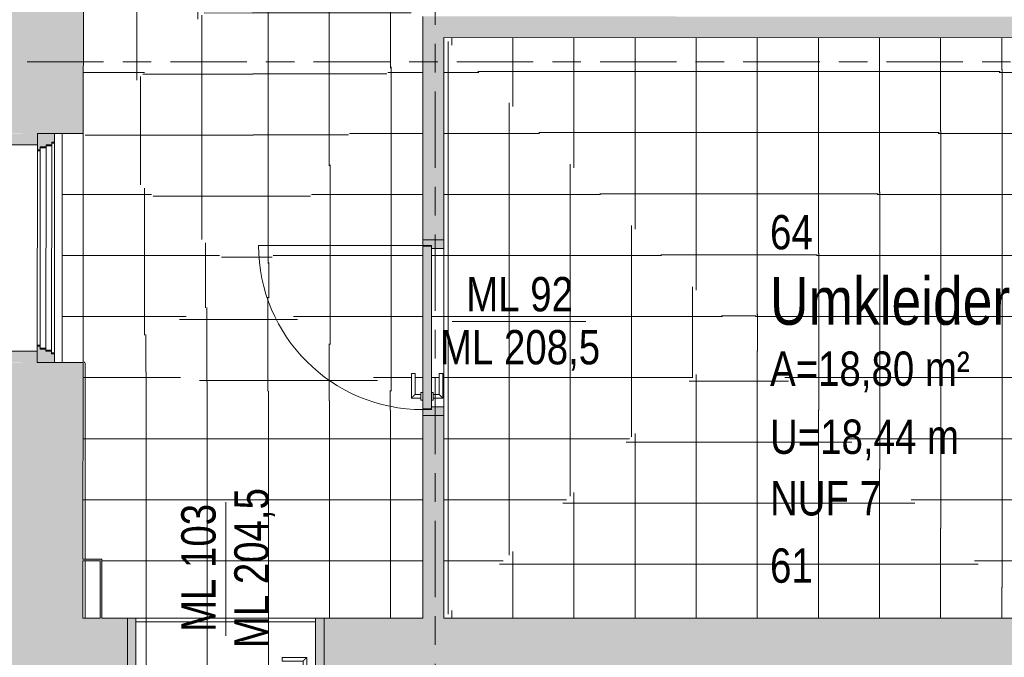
# Model space of a CAD drawing. Header units: metres. Extents: x 2 to 163, y -54 to 869.
# Tile 21 of 78: x 28.35 to 33.5, y -15.14 to -11.8. Entities that reach past the tile are written whole.
import ezdxf

# ---------------------------------------------------------------- set-up
doc = ezdxf.new("R2010")
doc.units = ezdxf.units.M
doc.linetypes.add('_Rasterlinie_', pattern=[0.75, 0.4, -0.1, 0.15, -0.1])
for name, color, linetype, lineweight in [('A_Fenster', 45, 'Continuous', 5), ('A_Fenster-Txt', 129, 'Continuous', 5), ('A_Geschossdecken', 7, 'Continuous', 5), ('A_Geschossdecken_Oberflächenschraffur', 7, 'Continuous', 5), ('A_Raster', 128, 'Continuous', 5), ('A_Raum-Txt', 16, 'Continuous', 5), ('A_Tuer', 128, 'Continuous', 5), ('A_Türen_Element', 128, 'Continuous', 5), ('A_Türen_Rahmen', 128, 'Continuous', 5), ('A_Wand', 244, 'Continuous', 5), ('A_Wand_Schraff', 1, 'Continuous', 5), ('A_Öffnung', 128, 'Continuous', 5)]:
    doc.layers.add(name, color=color, linetype=linetype, lineweight=lineweight)
doc.styles.add('Arial Narrow', font='ARIALN.TTF', dxfattribs={"width": 0.8, "height": 0.18})
doc.styles.add('Arial_1', font='arial.ttf', dxfattribs={"width": 0.8, "height": 0.18})
doc.styles.add('Arial_B', font='txt', dxfattribs={"width": 0.8, "height": 0.25})
pattern_1 = [(0, (56.18842, 4.247), (0, 0.32), []), (90, (56.18842, 4.247), (-0.32, 2e-17), [])]
pattern_2 = [(0, (56.20742, 4.229), (0, 0.32), []), (90, (56.20742, 4.229), (-0.32, 2e-17), [])]
pattern_3 = [(0, (56.20742, 4.251), (0, 0.32), []), (90, (56.20742, 4.251), (-0.32, 2e-17), [])]
pattern_4 = [(0, (56.20942, 4.247), (0, 0.32), []), (90, (56.20942, 4.247), (-0.32, 2e-17), [])]
pattern_5 = [(0, (56.15842, 4.247), (0, 0.32), []), (90, (56.15842, 4.247), (-0.32, 2e-17), [])]
pattern_6 = [(0.02, (56.20642, 4.248), (-0.0001117, 0.32), []), (90, (56.20642, 4.248), (-0.32, 2e-17), [])]
pattern_7 = [(359.985, (56.17842, 4.231), (8.38e-05, 0.32), []), (90, (56.17842, 4.231), (-0.32, 2e-17), [])]
pattern_8 = [(0, (56.20742, 4.247), (0, 0.32), []), (90, (56.20742, 4.247), (-0.32, 2e-17), [])]
pattern_9 = [(0, (56.19842, 4.247), (0, 0.32), []), (90, (56.19842, 4.247), (-0.32, 2e-17), [])]
pattern_10 = [(0, (56.21042, 4.247), (0, 0.32), []), (90, (56.21042, 4.247), (-0.32, 2e-17), [])]
pattern_11 = [(359.997, (56.20542, 4.23), (1.68e-05, 0.32), []), (90, (56.20542, 4.23), (-0.32, 2e-17), [])]

# ---------------------------------------------------------------- blocks, each defined once
blk = doc.blocks.new('TU DF 1 - Rahmenstock flächenbündig variabel - DL - H - 840 x 2040-8069373-AB-E-1 OK FFB')
at = {"layer": 'A_Tuer', "lineweight": 9}
h = blk.add_hatch(color=253, dxfattribs=at)
h.paths.add_polyline_path([(-0.46, 0.055), (-0.46, -0.055), (-0.415, -0.055), (-0.415, 0.01), (-0.43, 0.01), (-0.43, 0.055)], flags=0)
h.paths.add_polyline_path([(0.415, 0.01), (0.415, -0.055), (0.46, -0.055), (0.46, 0.055), (0.43, 0.055), (0.43, 0.01)], flags=0)
blk.add_hatch(color=253, dxfattribs=at).paths.add_polyline_path([(-0.426, 0.055), (-0.426, 0.01), (0.426, 0.01), (0.426, 0.055), (-0.3881, 0.055)], flags=0)
at = {"layer": 'A_Tuer', "color": 250, "lineweight": 9}
for p, q in [((-0.37, 0.115), (-0.37, 0.065)), ((-0.24, 0.115), (-0.37, 0.115)), ((-0.37, 0.115), (-0.37, 0.065)), ((-0.24, 0.115), (-0.37, 0.115)), ((-0.24, 0.115), (-0.24, 0.095)), ((-0.24, 0.115), (-0.24, 0.095)), ((-0.46, -0.055), (-0.46, 0.055)), ((-0.38, 0.065), (-0.38, 0.055)), ((-0.38, 0.065), (-0.34, 0.065)), ((-0.35, 0.065), (-0.35, 0.095)), ((-0.35, 0.095), (-0.24, 0.095)), ((-0.35, 0.065), (-0.35, 0.095)), ((-0.35, 0.095), (-0.24, 0.095)), ((-0.34, 0.055), (-0.34, 0.065)), ((0.46, 0.055), (0.46, -0.055)), ((-0.38, 0.01), (-0.38, 0)), ((-0.34, 0), (-0.38, 0)), ((-0.37, 0), (-0.37, -0.05)), ((-0.37, 0), (-0.37, -0.05)), ((-0.35, -0.03), (-0.35, 0)), ((-0.35, -0.03), (-0.35, 0)), ((-0.34, 0), (-0.34, 0.01)), ((-0.37, -0.05), (-0.24, -0.05)), ((-0.37, -0.05), (-0.24, -0.05)), ((-0.24, -0.03), (-0.35, -0.03)), ((-0.24, -0.03), (-0.35, -0.03)), ((-0.24, -0.03), (-0.24, -0.05)), ((-0.24, -0.03), (-0.24, -0.05))]:
    blk.add_line(p, q, dxfattribs=at)
for points in [[(-0.35, 0.095), (-0.35, 0.095), (-0.3502, 0.0952), (-0.3507, 0.0957), (-0.3513, 0.0963), (-0.3519, 0.0969), (-0.3525, 0.0975), (-0.3531, 0.0981), (-0.3539, 0.0989), (-0.3548, 0.0998), (-0.3556, 0.1006), (-0.3562, 0.1012), (-0.3568, 0.1018), (-0.3574, 0.1024), (-0.358, 0.103), (-0.3587, 0.1037), (-0.3593, 0.1043), (-0.36, 0.105), (-0.3607, 0.1057), (-0.3613, 0.1063), (-0.362, 0.107), (-0.3626, 0.1076), (-0.3632, 0.1082), (-0.3638, 0.1088), (-0.3644, 0.1094), (-0.365, 0.11), (-0.3656, 0.1106), (-0.3663, 0.1113), (-0.3669, 0.1119), (-0.3675, 0.1125), (-0.3681, 0.1131), (-0.3687, 0.1137), (-0.3693, 0.1143), (-0.3698, 0.1148), (-0.37, 0.115), (-0.37, 0.115)], [(-0.35, 0.095), (-0.35, 0.095), (-0.3502, 0.0952), (-0.3507, 0.0957), (-0.3513, 0.0963), (-0.3519, 0.0969), (-0.3525, 0.0975), (-0.3531, 0.0981), (-0.3539, 0.0989), (-0.3548, 0.0998), (-0.3556, 0.1006), (-0.3562, 0.1012), (-0.3568, 0.1018), (-0.3574, 0.1024), (-0.358, 0.103), (-0.3587, 0.1037), (-0.3593, 0.1043), (-0.36, 0.105), (-0.3607, 0.1057), (-0.3613, 0.1063), (-0.362, 0.107), (-0.3626, 0.1076), (-0.3632, 0.1082), (-0.3638, 0.1088), (-0.3644, 0.1094), (-0.365, 0.11), (-0.3656, 0.1106), (-0.3663, 0.1113), (-0.3669, 0.1119), (-0.3675, 0.1125), (-0.3681, 0.1131), (-0.3687, 0.1137), (-0.3693, 0.1143), (-0.3698, 0.1148), (-0.37, 0.115), (-0.37, 0.115)], [(-0.37, -0.05), (-0.37, -0.05), (-0.3698, -0.0498), (-0.3693, -0.0493), (-0.3687, -0.0487), (-0.3681, -0.0481), (-0.3675, -0.0475), (-0.3669, -0.0469), (-0.3661, -0.0461), (-0.3652, -0.0452), (-0.3644, -0.0444), (-0.3638, -0.0438), (-0.3632, -0.0432), (-0.3626, -0.0426), (-0.362, -0.042), (-0.3613, -0.0413), (-0.3607, -0.0407), (-0.36, -0.04), (-0.3593, -0.0393), (-0.3587, -0.0387), (-0.358, -0.038), (-0.3574, -0.0374), (-0.3568, -0.0368), (-0.3562, -0.0362), (-0.3556, -0.0356), (-0.355, -0.035), (-0.3544, -0.0344), (-0.3537, -0.0337), (-0.3531, -0.0331), (-0.3525, -0.0325), (-0.3519, -0.0319), (-0.3513, -0.0313), (-0.3507, -0.0307), (-0.3502, -0.0302), (-0.35, -0.03), (-0.35, -0.03)], [(-0.37, -0.05), (-0.37, -0.05), (-0.3698, -0.0498), (-0.3693, -0.0493), (-0.3687, -0.0487), (-0.3681, -0.0481), (-0.3675, -0.0475), (-0.3669, -0.0469), (-0.3661, -0.0461), (-0.3652, -0.0452), (-0.3644, -0.0444), (-0.3638, -0.0438), (-0.3632, -0.0432), (-0.3626, -0.0426), (-0.362, -0.042), (-0.3613, -0.0413), (-0.3607, -0.0407), (-0.36, -0.04), (-0.3593, -0.0393), (-0.3587, -0.0387), (-0.358, -0.038), (-0.3574, -0.0374), (-0.3568, -0.0368), (-0.3562, -0.0362), (-0.3556, -0.0356), (-0.355, -0.035), (-0.3544, -0.0344), (-0.3537, -0.0337), (-0.3531, -0.0331), (-0.3525, -0.0325), (-0.3519, -0.0319), (-0.3513, -0.0313), (-0.3507, -0.0307), (-0.3502, -0.0302), (-0.35, -0.03), (-0.35, -0.03)]]:
    blk.add_open_spline(points, degree=3, knots=[0, 0, 0, 0, 0.083333, 0.125, 0.166667, 0.208333, 0.229167, 0.25, 0.291667, 0.333333, 0.354167, 0.375, 0.395833, 0.416667, 0.4375, 0.458333, 0.479167, 0.5, 0.520833, 0.541667, 0.5625, 0.583333, 0.604167, 0.625, 0.645833, 0.666667, 0.6875, 0.708333, 0.75, 0.770833, 0.791667, 0.833333, 0.875, 0.916667, 1, 1, 1, 1], dxfattribs=at)
at = {"layer": 'A_Türen_Element', "color": 250, "lineweight": 9}
for p, q in [((-0.426, 0.055), (0.426, 0.055)), ((-0.426, 0.01), (-0.426, 0.055)), ((0.426, 0.055), (0.426, 0.01)), ((0.426, 0.01), (-0.426, 0.01))]:
    blk.add_line(p, q, dxfattribs=at)
at = {"layer": 'A_Türen_Rahmen', "color": 250, "lineweight": 9}
for p, q in [((-0.43, 0.055), (-0.46, 0.055)), ((-0.43, 0.01), (-0.43, 0.055)), ((0.46, 0.055), (0.43, 0.055)), ((0.43, 0.055), (0.43, 0.01)), ((-0.415, 0.01), (-0.43, 0.01)), ((-0.415, -0.055), (-0.415, 0.01)), ((0.43, 0.01), (0.415, 0.01)), ((0.415, 0.01), (0.415, -0.055)), ((-0.46, -0.055), (-0.415, -0.055)), ((0.415, -0.055), (0.46, -0.055))]:
    blk.add_line(p, q, dxfattribs=at)
at = {"layer": 'A_Öffnung', "color": 250, "lineweight": 9}
blk.add_line((0.43, 0.055), (0.43, 0.915), dxfattribs=at)
blk.add_arc((0.43, 0.055), 0.86, 90, 180, dxfattribs=at)
blk = doc.blocks.new('TU DF 1 - Rahmenstock flächenbündig variabel - DL - H - 840 x 2000-8069389-AB-E-1 OK FFB')
at = {"layer": 'A_Tuer', "lineweight": 9}
h = blk.add_hatch(color=253, dxfattribs=at)
h.paths.add_polyline_path([(-0.485, 0.155), (-0.515, 0.155), (-0.515, -0.155), (-0.47, -0.155), (-0.47, 0.11), (-0.485, 0.11), (-0.485, 0.1302)], flags=0)
h.paths.add_polyline_path([(0.515, 0.155), (0.485, 0.155), (0.485, 0.11), (0.47, 0.11), (0.47, -0.155), (0.515, -0.155), (0.515, -0.0473)], flags=0)
blk.add_hatch(color=253, dxfattribs=at).paths.add_polyline_path([(-0.0601, 0.155), (-0.481, 0.155), (-0.481, 0.11), (0.481, 0.11), (0.481, 0.155), (0.2094, 0.155)], flags=0)
at = {"layer": 'A_Tuer', "color": 250, "lineweight": 9}
for p, q in [((-0.425, 0.215), (-0.425, 0.165)), ((-0.295, 0.215), (-0.425, 0.215)), ((-0.425, 0.215), (-0.425, 0.165)), ((-0.295, 0.215), (-0.425, 0.215)), ((-0.295, 0.215), (-0.295, 0.195)), ((-0.295, 0.215), (-0.295, 0.195)), ((-0.515, -0.155), (-0.515, 0.155)), ((-0.435, 0.165), (-0.435, 0.155)), ((-0.435, 0.165), (-0.395, 0.165)), ((-0.405, 0.165), (-0.405, 0.195)), ((-0.405, 0.195), (-0.295, 0.195)), ((-0.405, 0.165), (-0.405, 0.195)), ((-0.405, 0.195), (-0.295, 0.195)), ((-0.395, 0.155), (-0.395, 0.165)), ((0.515, 0.155), (0.515, -0.155)), ((-0.435, 0.11), (-0.435, 0.1)), ((-0.395, 0.1), (-0.395, 0.11)), ((-0.395, 0.1), (-0.435, 0.1)), ((-0.425, 0.1), (-0.425, 0.05)), ((-0.425, 0.1), (-0.425, 0.05)), ((-0.405, 0.07), (-0.405, 0.1)), ((-0.405, 0.07), (-0.405, 0.1)), ((-0.295, 0.07), (-0.405, 0.07)), ((-0.295, 0.07), (-0.405, 0.07)), ((-0.295, 0.07), (-0.295, 0.05)), ((-0.295, 0.07), (-0.295, 0.05)), ((-0.425, 0.05), (-0.295, 0.05)), ((-0.425, 0.05), (-0.295, 0.05))]:
    blk.add_line(p, q, dxfattribs=at)
for points in [[(-0.405, 0.195), (-0.405, 0.195), (-0.4052, 0.1952), (-0.4057, 0.1957), (-0.4063, 0.1963), (-0.4069, 0.1969), (-0.4075, 0.1975), (-0.4081, 0.1981), (-0.4089, 0.1989), (-0.4098, 0.1998), (-0.4106, 0.2006), (-0.4112, 0.2012), (-0.4118, 0.2018), (-0.4124, 0.2024), (-0.413, 0.203), (-0.4137, 0.2037), (-0.4143, 0.2043), (-0.415, 0.205), (-0.4157, 0.2057), (-0.4163, 0.2063), (-0.417, 0.207), (-0.4176, 0.2076), (-0.4182, 0.2082), (-0.4188, 0.2088), (-0.4194, 0.2094), (-0.42, 0.21), (-0.4206, 0.2106), (-0.4213, 0.2113), (-0.4219, 0.2119), (-0.4225, 0.2125), (-0.4231, 0.2131), (-0.4237, 0.2137), (-0.4243, 0.2143), (-0.4248, 0.2148), (-0.425, 0.215), (-0.425, 0.215)], [(-0.405, 0.195), (-0.405, 0.195), (-0.4052, 0.1952), (-0.4057, 0.1957), (-0.4063, 0.1963), (-0.4069, 0.1969), (-0.4075, 0.1975), (-0.4081, 0.1981), (-0.4089, 0.1989), (-0.4098, 0.1998), (-0.4106, 0.2006), (-0.4112, 0.2012), (-0.4118, 0.2018), (-0.4124, 0.2024), (-0.413, 0.203), (-0.4137, 0.2037), (-0.4143, 0.2043), (-0.415, 0.205), (-0.4157, 0.2057), (-0.4163, 0.2063), (-0.417, 0.207), (-0.4176, 0.2076), (-0.4182, 0.2082), (-0.4188, 0.2088), (-0.4194, 0.2094), (-0.42, 0.21), (-0.4206, 0.2106), (-0.4213, 0.2113), (-0.4219, 0.2119), (-0.4225, 0.2125), (-0.4231, 0.2131), (-0.4237, 0.2137), (-0.4243, 0.2143), (-0.4248, 0.2148), (-0.425, 0.215), (-0.425, 0.215)], [(-0.425, 0.05), (-0.425, 0.05), (-0.4248, 0.0502), (-0.4243, 0.0507), (-0.4237, 0.0513), (-0.4231, 0.0519), (-0.4225, 0.0525), (-0.4219, 0.0531), (-0.4211, 0.0539), (-0.4202, 0.0548), (-0.4194, 0.0556), (-0.4188, 0.0562), (-0.4182, 0.0568), (-0.4176, 0.0574), (-0.417, 0.058), (-0.4163, 0.0587), (-0.4157, 0.0593), (-0.415, 0.06), (-0.4143, 0.0607), (-0.4137, 0.0613), (-0.413, 0.062), (-0.4124, 0.0626), (-0.4118, 0.0632), (-0.4112, 0.0638), (-0.4106, 0.0644), (-0.41, 0.065), (-0.4094, 0.0656), (-0.4087, 0.0663), (-0.4081, 0.0669), (-0.4075, 0.0675), (-0.4069, 0.0681), (-0.4063, 0.0687), (-0.4057, 0.0693), (-0.4052, 0.0698), (-0.405, 0.07), (-0.405, 0.07)], [(-0.425, 0.05), (-0.425, 0.05), (-0.4248, 0.0502), (-0.4243, 0.0507), (-0.4237, 0.0513), (-0.4231, 0.0519), (-0.4225, 0.0525), (-0.4219, 0.0531), (-0.4211, 0.0539), (-0.4202, 0.0548), (-0.4194, 0.0556), (-0.4188, 0.0562), (-0.4182, 0.0568), (-0.4176, 0.0574), (-0.417, 0.058), (-0.4163, 0.0587), (-0.4157, 0.0593), (-0.415, 0.06), (-0.4143, 0.0607), (-0.4137, 0.0613), (-0.413, 0.062), (-0.4124, 0.0626), (-0.4118, 0.0632), (-0.4112, 0.0638), (-0.4106, 0.0644), (-0.41, 0.065), (-0.4094, 0.0656), (-0.4087, 0.0663), (-0.4081, 0.0669), (-0.4075, 0.0675), (-0.4069, 0.0681), (-0.4063, 0.0687), (-0.4057, 0.0693), (-0.4052, 0.0698), (-0.405, 0.07), (-0.405, 0.07)]]:
    blk.add_open_spline(points, degree=3, knots=[0, 0, 0, 0, 0.083333, 0.125, 0.166667, 0.208333, 0.229167, 0.25, 0.291667, 0.333333, 0.354167, 0.375, 0.395833, 0.416667, 0.4375, 0.458333, 0.479167, 0.5, 0.520833, 0.541667, 0.5625, 0.583333, 0.604167, 0.625, 0.645833, 0.666667, 0.6875, 0.708333, 0.75, 0.770833, 0.791667, 0.833333, 0.875, 0.916667, 1, 1, 1, 1], dxfattribs=at)
at = {"layer": 'A_Türen_Element', "color": 250, "lineweight": 9}
for p, q in [((-0.481, 0.155), (0.481, 0.155)), ((-0.481, 0.11), (-0.481, 0.155)), ((0.481, 0.155), (0.481, 0.11)), ((0.481, 0.11), (-0.481, 0.11))]:
    blk.add_line(p, q, dxfattribs=at)
at = {"layer": 'A_Türen_Rahmen', "color": 250, "lineweight": 9}
for p, q in [((-0.485, 0.155), (-0.515, 0.155)), ((-0.485, 0.11), (-0.485, 0.155)), ((0.515, 0.155), (0.485, 0.155)), ((0.485, 0.155), (0.485, 0.11)), ((-0.47, 0.11), (-0.485, 0.11)), ((-0.47, -0.155), (-0.47, 0.11)), ((0.485, 0.11), (0.47, 0.11)), ((0.47, 0.11), (0.47, -0.155)), ((-0.515, -0.155), (-0.47, -0.155)), ((0.47, -0.155), (0.515, -0.155))]:
    blk.add_line(p, q, dxfattribs=at)
at = {"layer": 'A_Öffnung', "color": 250, "lineweight": 9}
blk.add_line((0.485, 0.155), (0.485, 1.125), dxfattribs=at)
blk.add_arc((0.485, 0.155), 0.97, 90, 180, dxfattribs=at)
blk = doc.blocks.new('FE 2 tlg - waagrecht geteilt - 1200 x 1680-8069427-AB-E-1 OK FFB')
at = {"layer": 'A_Fenster', "lineweight": 9}
h = blk.add_hatch(color=253, dxfattribs=at)
h.paths.add_polyline_path([(-0.6, -0.125), (-0.555, -0.125), (-0.555, -0.11), (-0.54, -0.11), (-0.54, -0.08), (-0.53, -0.08), (-0.53, -0.05), (-0.515, -0.05), (-0.515, -0.035), (-0.6, -0.035)], flags=0)
h.paths.add_polyline_path([(0.515, -0.05), (0.53, -0.05), (0.53, -0.08), (0.54, -0.08), (0.54, -0.11), (0.555, -0.11), (0.555, -0.125), (0.6, -0.125), (0.6, -0.035), (0.515, -0.035), (0.515, -0.0493)], flags=0)
at = {"layer": 'A_Fenster', "color": 250, "lineweight": 9}
for p, q in [((-0.515, -0.035), (-0.6, -0.035)), ((-0.6, -0.035), (-0.6, -0.125)), ((-0.53, -0.08), (-0.53, -0.05)), ((-0.53, -0.05), (-0.525, -0.05)), ((-0.525, -0.05), (0.525, -0.05)), ((-0.525, -0.08), (-0.525, -0.05)), ((-0.515, -0.05), (-0.515, -0.035)), ((-0.515, -0.035), (-0.51, -0.035)), ((-0.51, -0.035), (0.51, -0.035)), ((-0.51, -0.05), (-0.51, -0.035)), ((0.51, -0.035), (0.51, -0.05)), ((0.51, -0.035), (0.515, -0.035)), ((0.6, -0.035), (0.515, -0.035)), ((0.515, -0.035), (0.515, -0.05)), ((0.525, -0.05), (0.525, -0.08)), ((0.525, -0.05), (0.53, -0.05)), ((0.53, -0.05), (0.53, -0.08)), ((0.6, -0.125), (0.6, -0.035)), ((-0.54, -0.11), (-0.54, -0.08)), ((-0.54, -0.08), (-0.535, -0.08)), ((-0.535, -0.08), (0.535, -0.08)), ((-0.535, -0.11), (-0.535, -0.08)), ((0.535, -0.08), (0.535, -0.11)), ((0.535, -0.08), (0.54, -0.08)), ((0.54, -0.08), (0.54, -0.11)), ((-0.6, -0.125), (-0.555, -0.125)), ((-0.555, -0.125), (-0.555, -0.11)), ((-0.555, -0.11), (-0.55, -0.11)), ((-0.55, -0.125), (-0.555, -0.125)), ((-0.55, -0.11), (0.55, -0.11)), ((-0.55, -0.125), (-0.55, -0.11)), ((0.55, -0.125), (-0.55, -0.125)), ((0.55, -0.11), (0.55, -0.125)), ((0.55, -0.11), (0.555, -0.11)), ((0.555, -0.125), (0.55, -0.125)), ((0.555, -0.11), (0.555, -0.125)), ((0.555, -0.125), (0.6, -0.125))]:
    blk.add_line(p, q, dxfattribs=at)
blk = doc.blocks.new('Beschriftung Türen DL oder ML - Durchgangslichte mit Kennzeichen-6113498-AB-E-1 OK FFB')
at = {"layer": 'A_Tuer'}
blk.add_line((0, 0.003493), (0, -0.003507), dxfattribs=at)

msp = doc.modelspace()

# ---------------------------------------------------------------- hatches: boundary and pattern name
at = {"layer": 'A_Geschossdecken_Oberflächenschraffur'}
h = msp.add_hatch(dxfattribs=at)
h.set_pattern_fill('FP_103', color=9, style=0, pattern_type=2)
h.set_pattern_definition(pattern_5)
h.paths.add_polyline_path([(28.6784, -12.3935), (29.5627, -11.5096), (28.6798, -10.3935), (28.679, -11.5935)], flags=0)
h = msp.add_hatch(dxfattribs=at)
h.set_pattern_fill('FP_103', color=9, style=0, pattern_type=2)
h.set_pattern_definition(pattern_5)
h.paths.add_polyline_path([(28.6784, -12.3935), (29.5627, -11.5096), (28.6798, -10.3935), (28.679, -11.5935)], flags=0)
h = msp.add_hatch(dxfattribs=at)
h.set_pattern_fill('FP_105', color=9, style=0, pattern_type=2)
h.set_pattern_definition(pattern_7)
h.paths.add_polyline_path([(29.5724, -13.1941), (29.5627, -11.5096), (28.679, -12.394), (29.5627, -13.1854)], flags=0)
h = msp.add_hatch(dxfattribs=at)
h.set_pattern_fill('FP_105', color=9, style=0, pattern_type=2)
h.set_pattern_definition(pattern_7)
h.paths.add_polyline_path([(29.5724, -13.1941), (29.5627, -11.5096), (28.679, -12.394), (29.5627, -13.1854)], flags=0)
h = msp.add_hatch(dxfattribs=at)
h.set_pattern_fill('FP_104', color=9, style=0, pattern_type=2)
h.set_pattern_definition(pattern_6)
h.paths.add_polyline_path([(29.5724, -13.1941), (30.4563, -11.7793), (29.5627, -11.5096), (29.5708, -12.9105)], flags=0)
h = msp.add_hatch(dxfattribs=at)
h.set_pattern_fill('FP_104', color=9, style=0, pattern_type=2)
h.set_pattern_definition(pattern_6)
h.paths.add_polyline_path([(29.5724, -13.1941), (30.4563, -11.7793), (29.5627, -11.5096), (29.5708, -12.9105)], flags=0)
h = msp.add_hatch(dxfattribs=at)
h.set_pattern_fill('FP_11', color=9, style=0, pattern_type=2)
h.set_pattern_definition(pattern_10)
h.paths.add_polyline_path([(30.4563, -13.8702), (30.4563, -13.7902), (30.4463, -13.7895), (30.4463, -13.7802), (30.3963, -13.7799), (30.3966, -13.6502), (30.4163, -13.6502), (30.4163, -13.7602), (30.4463, -13.7602), (30.4463, -13.7502), (30.4563, -13.7502), (30.4563, -11.7793), (29.5724, -13.1941), (30.4171, -13.8402)], flags=0)
h = msp.add_hatch(dxfattribs=at)
h.set_pattern_fill('FP_11', color=9, style=0, pattern_type=2)
h.set_pattern_definition(pattern_10)
h.paths.add_polyline_path([(30.4563, -13.8702), (30.4563, -13.7902), (30.4463, -13.7895), (30.4463, -13.7802), (30.3963, -13.7799), (30.3966, -13.6502), (30.4163, -13.6502), (30.4163, -13.7602), (30.4463, -13.7602), (30.4463, -13.7502), (30.4563, -13.7502), (30.4563, -11.7793), (29.5724, -13.1941), (30.4171, -13.8402)], flags=0)
h = msp.add_hatch(dxfattribs=at)
h.set_pattern_fill('FP_12', color=9, style=0, pattern_type=2)
h.set_pattern_definition(pattern_1)
h.paths.add_polyline_path([(30.5663, -14.9335), (32.1113, -13.4394), (30.5663, -11.8894), (30.5663, -14.331)], flags=0)
h = msp.add_hatch(dxfattribs=at)
h.set_pattern_fill('FP_12', color=9, style=0, pattern_type=2)
h.set_pattern_definition(pattern_1)
h.paths.add_polyline_path([(30.5663, -14.9335), (32.1113, -13.4394), (30.5663, -11.8894), (30.5663, -14.331)], flags=0)
h = msp.add_hatch(dxfattribs=at)
h.set_pattern_fill('FP_35', color=9, style=0, pattern_type=2)
h.set_pattern_definition(pattern_3)
h.paths.add_polyline_path([(32.1113, -13.4394), (33.6563, -11.8914), (30.5663, -11.8894), (31.0763, -12.401)], flags=0)
h = msp.add_hatch(dxfattribs=at)
h.set_pattern_fill('FP_35', color=9, style=0, pattern_type=2)
h.set_pattern_definition(pattern_3)
h.paths.add_polyline_path([(32.1113, -13.4394), (33.6563, -11.8914), (30.5663, -11.8894), (31.0763, -12.401)], flags=0)
h = msp.add_hatch(dxfattribs=at)
h.set_pattern_fill('FP_5', color=9, style=0, pattern_type=2)
h.set_pattern_definition(pattern_4)
h.paths.add_polyline_path([(33.6686, -13.4554), (33.6563, -11.8914), (32.1113, -13.4394), (33.6563, -13.4552)], flags=0)
h = msp.add_hatch(dxfattribs=at)
h.set_pattern_fill('FP_5', color=9, style=0, pattern_type=2)
h.set_pattern_definition(pattern_4)
h.paths.add_polyline_path([(33.6686, -13.4554), (33.6563, -11.8914), (32.1113, -13.4394), (33.6563, -13.4552)], flags=0)
h = msp.add_hatch(dxfattribs=at)
h.set_pattern_fill('FP_1', color=9, style=0, pattern_type=2)
h.set_pattern_definition(pattern_8)
h.paths.add_polyline_path([(28.6776, -13.5935), (28.6784, -12.3935), (28.5684, -12.3935), (28.5684, -13.5934), (28.6761, -13.5935)], flags=0)
h = msp.add_hatch(dxfattribs=at)
h.set_pattern_fill('FP_1', color=9, style=0, pattern_type=2)
h.set_pattern_definition(pattern_8)
h.paths.add_polyline_path([(28.6776, -13.5935), (28.6784, -12.3935), (28.5684, -12.3935), (28.5684, -13.5934), (28.6761, -13.5935)], flags=0)
h = msp.add_hatch(dxfattribs=at)
h.set_pattern_fill('FP_114', color=9, style=0, pattern_type=2)
h.set_pattern_definition(pattern_9)
h.paths.add_polyline_path([(28.6776, -13.5935), (29.5724, -13.1941), (28.6784, -12.3935), (28.6776, -13.5934)], flags=0)
h = msp.add_hatch(dxfattribs=at)
h.set_pattern_fill('FP_114', color=9, style=0, pattern_type=2)
h.set_pattern_definition(pattern_9)
h.paths.add_polyline_path([(28.6776, -13.5935), (29.5724, -13.1941), (28.6784, -12.3935), (28.6776, -13.5934)], flags=0)
h = msp.add_hatch(dxfattribs=at)
h.set_pattern_fill('FP_1', color=9, style=0, pattern_type=2)
h.set_pattern_definition(pattern_8)
h.paths.add_polyline_path([(30.4563, -13.8402), (30.5013, -13.8402), (30.5013, -13.8362), (30.4563, -13.8362)], flags=0)
h.paths.add_polyline_path([(30.5663, -13.8252), (30.5663, -12.9952), (30.5013, -12.9952), (30.5013, -13.7502), (30.5113, -13.7509), (30.5113, -13.7602), (30.5413, -13.7602), (30.5416, -13.6502), (30.5613, -13.6502), (30.561, -13.7802), (30.5113, -13.7802), (30.5113, -13.7902), (30.5013, -13.7902), (30.5013, -13.8252), (30.5624, -13.8252)], flags=0)
h.paths.add_polyline_path([(30.4563, -12.9842), (30.5013, -12.9842), (30.5013, -12.9802), (30.4563, -12.9802)], flags=0)
h = msp.add_hatch(dxfattribs=at)
h.set_pattern_fill('FP_1', color=9, style=0, pattern_type=2)
h.set_pattern_definition(pattern_8)
h.paths.add_polyline_path([(30.4563, -13.8402), (30.5013, -13.8402), (30.5013, -13.8362), (30.4563, -13.8362)], flags=0)
h.paths.add_polyline_path([(30.5663, -13.8252), (30.5663, -12.9952), (30.5013, -12.9952), (30.5013, -13.7502), (30.5113, -13.7509), (30.5113, -13.7602), (30.5413, -13.7602), (30.5416, -13.6502), (30.5613, -13.6502), (30.561, -13.7802), (30.5113, -13.7802), (30.5113, -13.7902), (30.5013, -13.7902), (30.5013, -13.8252), (30.5624, -13.8252)], flags=0)
h.paths.add_polyline_path([(30.4563, -12.9842), (30.5013, -12.9842), (30.5013, -12.9802), (30.4563, -12.9802)], flags=0)
h = msp.add_hatch(dxfattribs=at)
h.set_pattern_fill('FP_132', color=9, style=0, pattern_type=2)
h.set_pattern_definition(pattern_11)
h.paths.add_polyline_path([(30.4563, -13.8702), (29.5724, -13.1941), (28.6784, -13.5937), (30.2929, -13.8448)], flags=0)
h = msp.add_hatch(dxfattribs=at)
h.set_pattern_fill('FP_132', color=9, style=0, pattern_type=2)
h.set_pattern_definition(pattern_11)
h.paths.add_polyline_path([(30.4563, -13.8702), (29.5724, -13.1941), (28.6784, -13.5937), (30.2929, -13.8448)], flags=0)
h = msp.add_hatch(dxfattribs=at)
h.set_pattern_fill('FP_34', color=9, style=0, pattern_type=2)
h.set_pattern_definition(pattern_2)
h.paths.add_polyline_path([(32.1113, -14.9335), (33.6563, -14.9335), (32.1113, -13.4394), (30.5663, -14.9335), (30.8318, -14.9335)], flags=0)
h = msp.add_hatch(dxfattribs=at)
h.set_pattern_fill('FP_34', color=9, style=0, pattern_type=2)
h.set_pattern_definition(pattern_2)
h.paths.add_polyline_path([(32.1113, -14.9335), (33.6563, -14.9335), (32.1113, -13.4394), (30.5663, -14.9335), (30.8318, -14.9335)], flags=0)
h = msp.add_hatch(dxfattribs=at)
h.set_pattern_fill('FP_4', color=9, style=0, pattern_type=2)
h.set_pattern_definition(pattern_4)
h.paths.add_polyline_path([(33.6563, -14.9335), (33.6686, -13.4554), (32.1113, -13.4394), (33.0332, -14.331)], flags=0)
h = msp.add_hatch(dxfattribs=at)
h.set_pattern_fill('FP_4', color=9, style=0, pattern_type=2)
h.set_pattern_definition(pattern_4)
h.paths.add_polyline_path([(33.6563, -14.9335), (33.6686, -13.4554), (32.1113, -13.4394), (33.0332, -14.331)], flags=0)
h = msp.add_hatch(dxfattribs=at)
h.set_pattern_fill('FP_1', color=9, style=0, pattern_type=2)
h.set_pattern_definition(pattern_8)
h.paths.add_polyline_path([(29.9094, -14.9335), (30.4563, -14.9335), (30.4563, -13.8702), (28.6776, -13.5935), (28.6776, -14.6235), (28.7762, -14.6235), (28.7762, -14.9335), (29.8944, -14.9335)], flags=0)
h.paths.add_polyline_path([(28.6769, -14.9335), (28.7662, -14.9335), (28.7662, -14.6335), (28.6769, -14.6335), (28.6769, -14.9335)], flags=0)
h = msp.add_hatch(dxfattribs=at)
h.set_pattern_fill('FP_1', color=9, style=0, pattern_type=2)
h.set_pattern_definition(pattern_8)
h.paths.add_polyline_path([(29.9094, -14.9335), (30.4563, -14.9335), (30.4563, -13.8702), (28.6776, -13.5935), (28.6776, -14.6235), (28.7762, -14.6235), (28.7762, -14.9335), (29.8944, -14.9335)], flags=0)
h.paths.add_polyline_path([(28.6769, -14.9335), (28.7662, -14.9335), (28.7662, -14.6335), (28.6769, -14.6335), (28.6769, -14.9335)], flags=0)
h = msp.add_hatch(dxfattribs=at)
h.set_pattern_fill('FP_1', color=9, style=0, pattern_type=2)
h.set_pattern_definition(pattern_8)
h.paths.add_polyline_path([(28.6757, -16.3935), (29.9394, -15.2435), (29.9094, -15.2435), (29.9094, -15.1985), (29.9054, -15.1985), (29.9054, -15.2435), (29.8594, -15.2435), (29.8587, -15.2535), (29.8494, -15.2535), (29.849, -15.3035), (29.7194, -15.3032), (29.7194, -15.2835), (29.8294, -15.2835), (29.8294, -15.2535), (29.8194, -15.2535), (29.8194, -15.2435), (28.9434, -15.2435), (28.9434, -15.1985), (28.9394, -15.1985), (28.9394, -15.2435), (28.6765, -15.2435), (28.6757, -16.3932)], flags=0)
h.paths.add_polyline_path([(29.7539, -15.1985), (29.8194, -15.1985), (29.8201, -15.1885), (29.8294, -15.1885), (29.8294, -15.1585), (29.7194, -15.1582), (29.7194, -15.1385), (29.8494, -15.1389), (29.8494, -15.1885), (29.8594, -15.1885), (29.8594, -15.1985), (29.8944, -15.1985), (29.8944, -14.9335), (28.9544, -14.9335), (28.9544, -15.1985), (29.7194, -15.1985)], flags=0)
h = msp.add_hatch(dxfattribs=at)
h.set_pattern_fill('FP_1', color=9, style=0, pattern_type=2)
h.set_pattern_definition(pattern_8)
h.paths.add_polyline_path([(28.6757, -16.3935), (29.9394, -15.2435), (29.9094, -15.2435), (29.9094, -15.1985), (29.9054, -15.1985), (29.9054, -15.2435), (29.8594, -15.2435), (29.8587, -15.2535), (29.8494, -15.2535), (29.849, -15.3035), (29.7194, -15.3032), (29.7194, -15.2835), (29.8294, -15.2835), (29.8294, -15.2535), (29.8194, -15.2535), (29.8194, -15.2435), (28.9434, -15.2435), (28.9434, -15.1985), (28.9394, -15.1985), (28.9394, -15.2435), (28.6765, -15.2435), (28.6757, -16.3932)], flags=0)
h.paths.add_polyline_path([(29.7539, -15.1985), (29.8194, -15.1985), (29.8201, -15.1885), (29.8294, -15.1885), (29.8294, -15.1585), (29.7194, -15.1582), (29.7194, -15.1385), (29.8494, -15.1389), (29.8494, -15.1885), (29.8594, -15.1885), (29.8594, -15.1985), (29.8944, -15.1985), (29.8944, -14.9335), (28.9544, -14.9335), (28.9544, -15.1985), (29.7194, -15.1985)], flags=0)
at = {"layer": 'A_Wand_Schraff', "lineweight": 9}
for points in [[(28.6784, -12.3935), (28.679, -11.5935), (28.239, -11.5934), (28.2384, -12.3932), (28.6761, -12.3935)], [(36.7463, -11.8934), (36.7463, -11.7834), (30.4563, -11.7793), (30.4563, -11.8893), (35.1434, -11.8923)], [(28.6759, -16.0697), (28.6776, -13.5935), (28.2376, -13.5934), (28.2359, -16.0694), (28.2759, -16.0695)], [(28.6769, -14.6335), (28.7662, -14.6335), (28.7662, -14.6235), (28.6769, -14.6235)], [(28.7762, -14.9335), (28.7762, -14.6235), (28.7662, -14.6235), (28.7662, -14.9335)], [(35.1434, -15.2435), (36.8963, -15.2435), (36.8963, -14.9335), (32.7208, -14.9335), (32.7208, -15.2435), (32.9876, -15.2435)]]:
    msp.add_hatch(color=253, dxfattribs=at).paths.add_polyline_path(points, flags=0)
h = msp.add_hatch(color=253, dxfattribs=at)
h.paths.add_polyline_path([(30.5663, -14.9335), (30.5663, -13.8702), (30.4563, -13.8702), (30.4563, -14.9335)], flags=0)
h.paths.add_polyline_path([(30.4563, -12.9502), (30.5663, -12.9502), (30.5663, -11.8894), (30.4563, -11.8893), (30.4563, -12.9105)], flags=0)
h = msp.add_hatch(color=253, dxfattribs=at)
h.paths.add_polyline_path([(28.4376, -13.5934), (28.4376, -13.5334), (28.2376, -13.5332), (28.2376, -13.5932)], flags=0)
h.paths.add_polyline_path([(28.4384, -12.4534), (28.4384, -12.3934), (28.2384, -12.3934), (28.2384, -12.4532), (28.4384, -12.4534)], flags=0)
h = msp.add_hatch(color=253, dxfattribs=at)
h.paths.add_polyline_path([(32.6394, -15.2435), (32.7208, -15.2435), (32.7208, -14.9335), (29.9394, -14.9335), (29.9394, -15.2435), (30.8318, -15.2435)], flags=0)
h.paths.add_polyline_path([(28.6765, -15.2435), (28.9094, -15.2435), (28.9094, -14.9335), (28.6767, -14.9335), (28.6766, -15.0412)], flags=0)

# ---------------------------------------------------------------- linework, layer by layer
at = {"layer": 'A_Geschossdecken', "color": 253, "lineweight": 9}
for p, q in [((30.5663, -13.8252), (30.5663, -12.9952)), ((29.8944, -14.9335), (28.9544, -14.9335))]:
    msp.add_line(p, q, dxfattribs=at)
at = {"layer": 'A_Raster', "linetype": '_Rasterlinie_', "lineweight": 9}
for p, q in [((30.5219, -53.073), (30.5219, 37.0621)), ((87.2847, -12.0184), (15.4272, -12.0184))]:
    msp.add_line(p, q, dxfattribs=at)
at = {"layer": 'A_Wand', "color": 250, "lineweight": 9}
for p, q in [((28.6784, -12.3935), (28.679, -11.5935)), ((30.4563, -11.7793), (30.4563, -12.9502)), ((30.5663, -11.8894), (36.7463, -11.8934)), ((30.5663, -12.9502), (30.5663, -11.8894)), ((28.5284, -12.3934), (28.6784, -12.3935)), ((28.5684, -12.3934), (28.5676, -13.5934)), ((28.2384, -12.4532), (28.4384, -12.4534)), ((30.4563, -12.9502), (30.5663, -12.9502)), ((28.4376, -13.5334), (28.2376, -13.5332)), ((28.6776, -13.5935), (28.5276, -13.5934)), ((28.6769, -14.6235), (28.6776, -13.5935)), ((30.4563, -13.8702), (30.4563, -14.9335)), ((30.5663, -13.8702), (30.4563, -13.8702)), ((30.5663, -14.9335), (30.5663, -13.8702)), ((28.6767, -14.9335), (28.6769, -14.6335)), ((28.7762, -14.6235), (28.6769, -14.6235)), ((28.6769, -14.6335), (28.7662, -14.6335)), ((28.7662, -14.6335), (28.7662, -14.9335)), ((28.7762, -14.9335), (28.7762, -14.6235)), ((28.7662, -14.9335), (28.6767, -14.9335)), ((28.9094, -14.9335), (28.7762, -14.9335)), ((28.9094, -15.2435), (28.9094, -14.9335)), ((30.4563, -14.9335), (29.9394, -14.9335)), ((29.9394, -14.9335), (29.9394, -15.2435)), ((36.7463, -14.9335), (30.5663, -14.9335))]:
    msp.add_line(p, q, dxfattribs=at)

# ---------------------------------------------------------------- block references
at = {"layer": 'A_Fenster', "color": 250, "lineweight": 9, "rotation": 89.96050503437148}
msp.add_blockref('FE 2 tlg - waagrecht geteilt - 1200 x 1680-8069427-AB-E-1 OK FFB', (28.403, -12.9933), dxfattribs=at)
at = {"layer": 'A_Tuer', "color": 250, "lineweight": 9}
for name, p, rotation in [('TU DF 1 - Rahmenstock flächenbündig variabel - DL - H - 840 x 2040-8069373-AB-E-1 OK FFB', (30.5113, -13.4102), 89.99999999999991), ('TU DF 1 - Rahmenstock flächenbündig variabel - DL - H - 840 x 2000-8069389-AB-E-1 OK FFB', (29.4244, -15.0885), 180)]:
    msp.add_blockref(name, p, dxfattribs=dict(at, rotation=rotation))
at = {"layer": 'A_Tuer', "xscale": 99.99999999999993, "yscale": 99.99999999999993, "zscale": 99.99999999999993, "rotation": 270.0000000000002}
msp.add_blockref('Beschriftung Türen DL oder ML - Durchgangslichte mit Kennzeichen-6113498-AB-E-1 OK FFB', (30.9614, -13.3784), dxfattribs=at)
at = {"layer": 'A_Tuer', "xscale": 99.99999999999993, "yscale": 99.99999999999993, "zscale": 99.99999999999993}
msp.add_blockref('Beschriftung Türen DL oder ML - Durchgangslichte mit Kennzeichen-6113498-AB-E-1 OK FFB', (29.4244, -14.6748), dxfattribs=at)

# ---------------------------------------------------------------- texts
at = {"layer": 'A_Fenster-Txt', "insert": (28.0366, -13.5239), "char_height": 0.18, "width": 1.321181, "attachment_point": 1, "rotation": 90, "style": 'Arial Narrow'}
msp.add_mtext('BRH.   +0,64 m', dxfattribs=at)
at = {"layer": 'A_Raum-Txt', "attachment_point": 1}
for s, insert, char_height, width, style in [('64', (32.2747, -12.8203), 0.18, 0.269367, 'Arial_1'), ('Umkleideraum', (32.2747, -13.1458), 0.25, 2.3281, 'Arial_B'), ('A=18,80 m²', (32.2747, -13.5356), 0.18, 1.244219, 'Arial_1'), ('U=18,44 m', (32.2747, -13.8923), 0.18, 1.180084, 'Arial_1'), ('NUF 7', (32.2747, -14.2149), 0.18, 0.692658, 'Arial_1'), ('61', (32.2747, -14.5675), 0.18, 0.269367, 'Arial_1')]:
    msp.add_mtext(s, dxfattribs=dict(at, insert=insert, char_height=char_height, width=width, style=style))
at = {"layer": 'A_Tuer', "char_height": 0.18, "attachment_point": 1, "style": 'Arial_1'}
for s, insert, width in [('ML 92', (30.6837, -13.1453), 0.667004), ('ML 208,5', (30.5462, -13.4231), 1.000506)]:
    msp.add_mtext(s, dxfattribs=dict(at, insert=insert, width=width))
at = {"layer": 'A_Tuer', "char_height": 0.18, "attachment_point": 1, "rotation": 90, "style": 'Arial_1'}
for s, insert, width in [('ML 103', (29.1913, -15.0054), 0.801687), ('ML 204,5', (29.4691, -15.09), 1.000506)]:
    msp.add_mtext(s, dxfattribs=dict(at, insert=insert, width=width))

doc.saveas('drawing.dxf')
